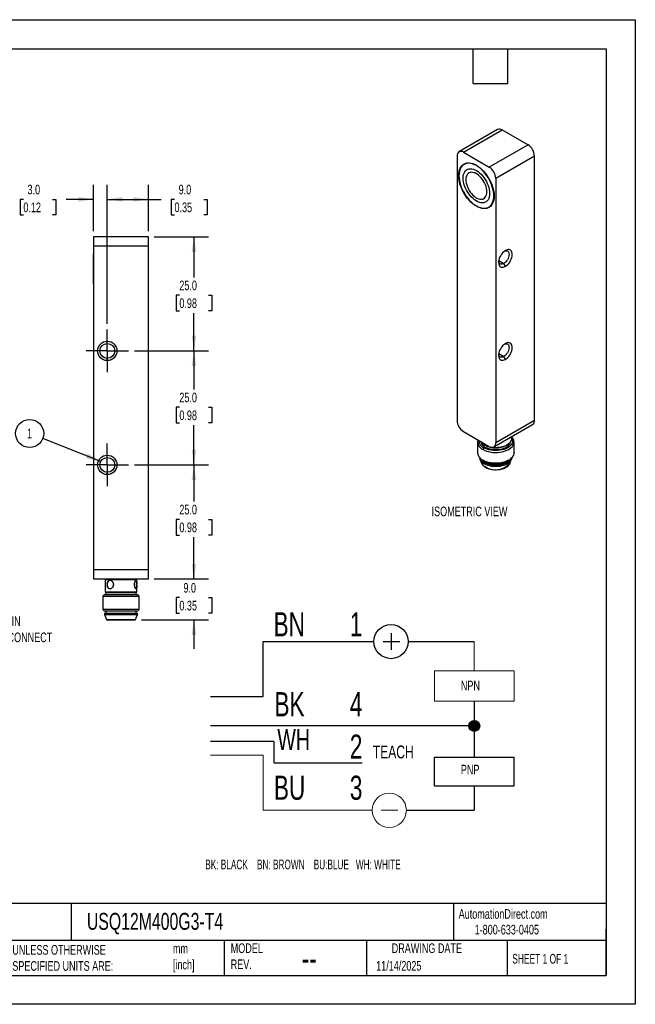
# Model space of a CAD drawing. Header units: millimetres. Extents: x 0 to 210, y 0 to 162.
# Tile 2 of 2: x 108 to 210, y 0 to 162. Entities that reach past the tile are written whole.
import ezdxf

# ---------------------------------------------------------------- set-up
doc = ezdxf.new("R2010")
doc.units = ezdxf.units.MM
doc.header["$LTSCALE"] = 0.75
doc.linetypes.add('CENTERX2', pattern=[20.32, 12.7, -2.54, 2.54, -2.54])
doc.layers.add('CENTER', color=40, linetype='CENTERX2')
doc.layers.add('DIMENSIONS', color=140, linetype='Continuous', lineweight=25)
doc.layers.add('TEXT', color=140, linetype='Continuous', lineweight=25)
doc.styles.add('SLDTEXTSTYLE0', font='TXT', dxfattribs={"width": 0.7})
doc.styles.add('SLDTEXTSTYLE1', font='TXT', dxfattribs={"width": 0.637778})
doc.styles.add('SLDTEXTSTYLE2', font='TXT', dxfattribs={"width": 0.65})
doc.dimstyles.new('SLDDIMSTYLE1', dxfattribs={"dimtxt": 1.618506, "dimasz": 2.4765, "dimexe": 0, "dimexo": 0.0625, "dimgap": 0.404626, "dimtad": 0, "dimtih": 1, "dimtoh": 1, "dimdec": 1, "dimlfac": 1.333333, "dimrnd": 1e-09, "dimzin": 4, "dimdsep": 46, "dimtxsty": 'SLDTEXTSTYLE0', "dimsah": 1, "dimcen": 0.09, "dimadec": 0, "dimazin": 1, "dimtfac": 1, "dimtdec": 1, "dimtmove": 0, "dimatfit": 0, "dimfxl": 0, "dimfrac": 2, "dimtolj": 1, "dimtzin": 12, "dimarcsym": 0})
doc.dimstyles.new('SLDDIMSTYLE2', dxfattribs={"dimtxt": 1.618506, "dimasz": 2.4765, "dimexe": 0, "dimexo": 0.0625, "dimgap": 0.404626, "dimtad": 0, "dimtih": 1, "dimtoh": 1, "dimdec": 1, "dimlfac": 1.333333, "dimrnd": 1e-09, "dimzin": 4, "dimdsep": 46, "dimtxsty": 'SLDTEXTSTYLE0', "dimsah": 1, "dimcen": 0.09, "dimadec": 0, "dimazin": 1, "dimtfac": 1, "dimtdec": 1, "dimtofl": 0, "dimtmove": 0, "dimatfit": 3, "dimfxl": 0, "dimfrac": 2, "dimtolj": 1, "dimtzin": 12, "dimarcsym": 0})
doc.dimstyles.new('SLDDIMSTYLE4', dxfattribs={"dimtxt": 0.18, "dimasz": 2.4765, "dimexe": 0, "dimexo": 0.0625, "dimgap": 0, "dimtad": 0, "dimtih": 1, "dimtoh": 1, "dimdec": 0, "dimrnd": 1e-09, "dimzin": 0, "dimdsep": 46, "dimtxsty": 'Standard', "dimsah": 1, "dimcen": 0.09, "dimadec": 0, "dimazin": 0, "dimtfac": 2.4765, "dimtdec": 0, "dimtofl": 0, "dimtmove": 0, "dimatfit": 3, "dimfxl": 0, "dimfrac": 2, "dimtolj": 1, "dimtzin": 0, "dimarcsym": 0})

# ---------------------------------------------------------------- blocks, each defined once
blk = doc.blocks.new('SW_NOTE_0')
at = {"color": 0, "linetype": 'Continuous', "lineweight": 18, "insert": (0, 2.05), "char_height": 1.587, "attachment_point": 1, "style": 'SLDTEXTSTYLE0'}
blk.add_mtext('TEACH', dxfattribs=at)
blk = doc.blocks.new('SW_NOTE_0_1')
at = {"color": 0, "linetype": 'Continuous', "lineweight": 18, "insert": (0, 3.33), "char_height": 2.58, "attachment_point": 1, "style": 'SLDTEXTSTYLE0'}
blk.add_mtext('WH', dxfattribs=at)
blk = doc.blocks.new('SW_NOTE_0_2')
at = {"color": 0, "linetype": 'Continuous', "lineweight": 18, "insert": (0, 1.53), "char_height": 1.191, "attachment_point": 1, "style": 'SLDTEXTSTYLE0'}
blk.add_mtext('NPN', dxfattribs=at)
blk = doc.blocks.new('SW_NOTE_0_3')
at = {"color": 0, "linetype": 'Continuous', "lineweight": 18, "insert": (0, 1.53), "char_height": 1.191, "attachment_point": 1, "style": 'SLDTEXTSTYLE0'}
blk.add_mtext('PNP', dxfattribs=at)
blk = doc.blocks.new('SW_NOTE_0_4')
at = {"color": 0, "linetype": 'Continuous', "lineweight": 18, "insert": (0, 3.84), "char_height": 2.977, "attachment_point": 1, "style": 'SLDTEXTSTYLE0'}
blk.add_mtext('BN', dxfattribs=at)
blk = doc.blocks.new('SW_NOTE_0_5')
at = {"color": 0, "linetype": 'Continuous', "lineweight": 18, "insert": (0, 3.84), "char_height": 2.977, "attachment_point": 1, "style": 'SLDTEXTSTYLE0'}
blk.add_mtext('BK', dxfattribs=at)
blk = doc.blocks.new('SW_NOTE_0_6')
at = {"color": 0, "linetype": 'Continuous', "lineweight": 18, "insert": (0, 3.84), "char_height": 2.977, "attachment_point": 1, "style": 'SLDTEXTSTYLE0'}
blk.add_mtext('BU', dxfattribs=at)
blk = doc.blocks.new('SW_NOTE_0_7')
at = {"color": 0, "linetype": 'Continuous', "lineweight": 18, "insert": (0, 3.84), "char_height": 2.98, "attachment_point": 1, "style": 'SLDTEXTSTYLE0'}
blk.add_mtext('1', dxfattribs=at)
blk = doc.blocks.new('SW_NOTE_0_8')
at = {"color": 0, "linetype": 'Continuous', "lineweight": 18, "insert": (0, 3.84), "char_height": 2.98, "attachment_point": 1, "style": 'SLDTEXTSTYLE0'}
blk.add_mtext('4', dxfattribs=at)
blk = doc.blocks.new('SW_NOTE_0_9')
at = {"color": 0, "linetype": 'Continuous', "lineweight": 18, "insert": (0, 3.84), "char_height": 2.98, "attachment_point": 1, "style": 'SLDTEXTSTYLE0'}
blk.add_mtext('3', dxfattribs=at)
blk = doc.blocks.new('SW_NOTE_0_10')
at = {"layer": 'DIMENSIONS', "color": 0, "insert": (0, 1.53), "char_height": 1.1906, "attachment_point": 1, "style": 'SLDTEXTSTYLE1'}
blk.add_mtext('BK: BLACK    BN: BROWN    BU:BLUE   WH: WHITE', dxfattribs=at)
blk = doc.blocks.new('SW_NOTE_0_11')
at = {"color": 0, "linetype": 'Continuous', "lineweight": 18, "insert": (0, 3.84), "char_height": 2.98, "attachment_point": 1, "style": 'SLDTEXTSTYLE0'}
blk.add_mtext('2', dxfattribs=at)
blk = doc.blocks.new('Block14')
h = blk.add_hatch(color=256)
edge = h.paths.add_edge_path(flags=0)
edge.add_arc((132.4, 40.27), 0.669, 0, 360)
for p, q in [((122.13, 51.71), (122.13, 49.65)), ((106.38, 43.89), (106.38, 50.68)), ((106.38, 50.68), (120.02, 50.68)), ((121.15, 50.68), (123.21, 50.68)), ((124.24, 50.68), (132.4, 50.68)), ((99.87, 43.89), (106.38, 43.89)), ((132.4, 43.31), (132.4, 36.42)), ((131.73, 40.27), (99.87, 40.27)), ((107.69, 38.36), (99.87, 38.36)), ((107.69, 38.36), (107.69, 35.73)), ((107.69, 35.73), (118.57, 35.73)), ((127.48, 32.9), (127.48, 36.42)), ((127.48, 36.42), (137.31, 36.42)), ((137.31, 32.9), (137.31, 36.42)), ((127.48, 32.9), (137.31, 32.9)), ((132.4, 32.9), (132.4, 29.87)), ((124.02, 29.87), (132.4, 29.87))]:
    blk.add_line(p, q)
at = {"color": 7, "linetype": 'Continuous', "lineweight": 18}
for p, q in [((132.4, 50.68), (132.4, 47.07)), ((127.48, 43.31), (127.48, 47.07)), ((127.48, 47.07), (137.31, 47.07)), ((137.31, 43.31), (137.31, 47.07)), ((127.48, 43.31), (137.31, 43.31)), ((99.87, 36.66), (106.38, 36.66)), ((106.38, 36.66), (106.38, 29.87)), ((106.38, 29.87), (119.8, 29.87)), ((120.92, 29.87), (122.99, 29.87))]:
    blk.add_line(p, q, dxfattribs=at)
for centre, radius in [((122.13, 50.68), 2.11), ((132.4, 40.27), 0.669)]:
    blk.add_circle(centre, radius)
blk.add_circle((121.91, 29.87), 2.11, dxfattribs=at)
for name, p in [('SW_NOTE_0_4', (107.65, 50.46)), ('SW_NOTE_0_7', (117.05, 50.46)), ('SW_NOTE_0_2', (130.74, 44.32)), ('SW_NOTE_0_5', (107.76, 40.6)), ('SW_NOTE_0_8', (117.05, 40.6)), ('SW_NOTE_0_1', (108.12, 36.55)), ('SW_NOTE_0_11', (117.05, 35.37)), ('SW_NOTE_0', (119.89, 35.81)), ('SW_NOTE_0_3', (130.74, 33.95)), ('SW_NOTE_0_6', (107.69, 30.3)), ('SW_NOTE_0_9', (117.05, 30.3))]:
    blk.add_blockref(name, p, dxfattribs=at)
at = {"layer": 'DIMENSIONS', "color": 140}
blk.add_blockref('SW_NOTE_0_10', (99.23, 22.25), dxfattribs=at)
blk = doc.blocks.new('_D_13')
at = {"layer": 'DIMENSIONS'}
for p, q in [((120.51, 127.17), (120.51, 134.77)), ((122.76, 111.91), (122.76, 134.77)), ((108.97, 132.38), (108.43, 132.38)), ((108.43, 132.38), (108.43, 129.81)), ((113.78, 132.38), (114.33, 132.38)), ((114.33, 132.38), (114.33, 129.81)), ((120.51, 132.38), (115.98, 132.38)), ((122.76, 132.38), (127.52, 132.38)), ((108.43, 129.81), (108.97, 129.81)), ((114.33, 129.81), (113.78, 129.81))]:
    blk.add_line(p, q, dxfattribs=at)
for points in [[(120.51, 132.38), (118.03, 132.77), (118.03, 132)], [(122.76, 132.38), (125.24, 132), (125.24, 132.77)]]:
    blk.add_solid(points, dxfattribs=at)
at = {"layer": 'DIMENSIONS', "char_height": 1.587, "attachment_point": 1, "style": 'SLDTEXTSTYLE0'}
for s, insert in [('3.0', (109.65, 134.79)), ('0.12', (108.97, 131.86))]:
    blk.add_mtext(s, dxfattribs=dict(at, insert=insert))
blk = doc.blocks.new('_D_14')
at = {"layer": 'DIMENSIONS'}
for p, q in [((122.76, 111.91), (122.76, 134.77)), ((129.51, 127.17), (129.51, 134.77)), ((122.76, 132.38), (129.51, 132.38)), ((129.51, 132.38), (131.62, 132.38)), ((133.81, 132.38), (133.27, 132.38)), ((133.27, 132.38), (133.27, 129.81)), ((138.62, 132.38), (139.17, 132.38)), ((139.17, 132.38), (139.17, 129.81)), ((133.27, 129.81), (133.81, 129.81)), ((139.17, 129.81), (138.62, 129.81))]:
    blk.add_line(p, q, dxfattribs=at)
for points in [[(122.76, 132.38), (125.24, 132), (125.24, 132.77)], [(129.51, 132.38), (127.03, 132.77), (127.03, 132)]]:
    blk.add_solid(points, dxfattribs=at)
at = {"layer": 'DIMENSIONS', "char_height": 1.587, "attachment_point": 1, "style": 'SLDTEXTSTYLE0'}
for s, insert in [('9.0', (134.49, 134.79)), ('0.35', (133.81, 131.86))]:
    blk.add_mtext(s, dxfattribs=dict(at, insert=insert))
blk = doc.blocks.new('_D_15')
at = {"layer": 'DIMENSIONS'}
for p, q in [((137.01, 69.96), (137.01, 74.73)), ((130.46, 69.96), (139.39, 69.96)), ((134.61, 66.88), (134.06, 66.88)), ((134.06, 66.88), (134.06, 64.31)), ((139.42, 66.88), (139.96, 66.88)), ((139.96, 66.88), (139.96, 64.31)), ((128.36, 63.21), (139.39, 63.21)), ((134.06, 64.31), (134.61, 64.31)), ((137.01, 63.21), (137.01, 58.45)), ((139.96, 64.31), (139.42, 64.31))]:
    blk.add_line(p, q, dxfattribs=at)
for points in [[(137.01, 69.96), (137.39, 72.44), (136.63, 72.44)], [(137.01, 63.21), (136.63, 60.74), (137.39, 60.74)]]:
    blk.add_solid(points, dxfattribs=at)
at = {"layer": 'DIMENSIONS', "char_height": 1.587, "attachment_point": 1, "style": 'SLDTEXTSTYLE0'}
for s, insert in [('9.0', (135.28, 69.29)), ('0.35', (134.61, 66.36))]:
    blk.add_mtext(s, dxfattribs=dict(at, insert=insert))
blk = doc.blocks.new('_D_16')
at = {"layer": 'DIMENSIONS'}
for p, q in [((127.21, 88.71), (139.39, 88.71)), ((137.01, 88.71), (137.01, 82.69)), ((134.61, 79.75), (134.06, 79.75)), ((134.06, 79.75), (134.06, 77.18)), ((139.42, 79.75), (139.96, 79.75)), ((139.96, 79.75), (139.96, 77.18)), ((134.06, 77.18), (134.61, 77.18)), ((137.01, 69.96), (137.01, 76.82)), ((139.96, 77.18), (139.42, 77.18)), ((130.46, 69.96), (139.39, 69.96))]:
    blk.add_line(p, q, dxfattribs=at)
for points in [[(137.01, 88.71), (136.63, 86.24), (137.39, 86.24)], [(137.01, 69.96), (137.39, 72.44), (136.63, 72.44)]]:
    blk.add_solid(points, dxfattribs=at)
at = {"layer": 'DIMENSIONS', "char_height": 1.587, "attachment_point": 1, "style": 'SLDTEXTSTYLE0'}
for s, insert in [('25.0', (134.61, 82.16)), ('0.98', (134.61, 79.23))]:
    blk.add_mtext(s, dxfattribs=dict(at, insert=insert))
blk = doc.blocks.new('_D_17')
at = {"layer": 'DIMENSIONS'}
for p, q in [((127.21, 107.46), (139.39, 107.46)), ((137.01, 107.46), (137.01, 101.12)), ((134.61, 98.18), (134.06, 98.18)), ((134.06, 98.18), (134.06, 95.61)), ((139.42, 98.18), (139.96, 98.18)), ((139.96, 98.18), (139.96, 95.61)), ((134.06, 95.61), (134.61, 95.61)), ((139.96, 95.61), (139.42, 95.61)), ((137.01, 88.71), (137.01, 95.25)), ((127.21, 88.71), (139.39, 88.71))]:
    blk.add_line(p, q, dxfattribs=at)
for points in [[(137.01, 107.46), (136.63, 104.99), (137.39, 104.99)], [(137.01, 88.71), (137.39, 91.19), (136.63, 91.19)]]:
    blk.add_solid(points, dxfattribs=at)
at = {"layer": 'DIMENSIONS', "char_height": 1.587, "attachment_point": 1, "style": 'SLDTEXTSTYLE0'}
for s, insert in [('25.0', (134.61, 100.59)), ('0.98', (134.61, 97.66))]:
    blk.add_mtext(s, dxfattribs=dict(at, insert=insert))
blk = doc.blocks.new('_D_18')
at = {"layer": 'DIMENSIONS'}
for p, q in [((130.46, 126.21), (139.39, 126.21)), ((137.01, 126.21), (137.01, 119.55)), ((134.61, 116.61), (134.06, 116.61)), ((134.06, 116.61), (134.06, 114.04)), ((139.42, 116.61), (139.96, 116.61)), ((139.96, 116.61), (139.96, 114.04)), ((134.06, 114.04), (134.61, 114.04)), ((137.01, 107.46), (137.01, 113.68)), ((139.96, 114.04), (139.42, 114.04)), ((127.21, 107.46), (139.39, 107.46))]:
    blk.add_line(p, q, dxfattribs=at)
for points in [[(137.01, 126.21), (136.63, 123.74), (137.39, 123.74)], [(137.01, 107.46), (137.39, 109.94), (136.63, 109.94)]]:
    blk.add_solid(points, dxfattribs=at)
at = {"layer": 'DIMENSIONS', "char_height": 1.587, "attachment_point": 1, "style": 'SLDTEXTSTYLE0'}
for s, insert in [('25.0', (134.61, 119.02)), ('0.98', (134.61, 116.09))]:
    blk.add_mtext(s, dxfattribs=dict(at, insert=insert))
blk = doc.blocks.new('SW_NOTE_0_14')
at = {"layer": 'DIMENSIONS', "color": 0}
blk.add_circle((-2.15, 0.84), 2.31, dxfattribs=at)
at = {"layer": 'DIMENSIONS', "color": 0, "insert": (-2.17, 1.64), "char_height": 1.59, "attachment_point": 2, "style": 'SLDTEXTSTYLE0'}
blk.add_mtext('1', dxfattribs=at)
blk = doc.blocks.new('SW_CENTERMARKSYMBOL_2')
at = {"layer": 'CENTER', "color": 0}
for p, q in [((0, 1.905), (0, 3.49575)), ((0, 0), (0, 1.905)), ((-1.905, 0), (-3.49575, 0)), ((0, 0), (-1.905, 0)), ((0, 0), (0, -1.905)), ((0, 0), (1.905, 0)), ((1.905, 0), (3.49575, 0)), ((0, -1.905), (0, -3.49575))]:
    blk.add_line(p, q, dxfattribs=at)
blk = doc.blocks.new('SW_CENTERMARKSYMBOL_3')
at = {"layer": 'CENTER', "color": 0}
for p, q in [((0, 1.905), (0, 3.49575)), ((0, 0), (0, 1.905)), ((-1.905, 0), (-3.49575, 0)), ((0, 0), (-1.905, 0)), ((0, 0), (0, -1.905)), ((0, 0), (1.905, 0)), ((1.905, 0), (3.49575, 0)), ((0, -1.905), (0, -3.49575))]:
    blk.add_line(p, q, dxfattribs=at)

msp = doc.modelspace()

# ---------------------------------------------------------------- linework, layer by layer
at = {"color": 7, "linetype": 'Continuous'}
for p, q in [((0.002, 161.927), (209.552, 161.927)), ((209.552, 161.927), (209.552, 0.002)), ((209.552, 0.002), (0.002, 0.002))]:
    msp.add_line(p, q, dxfattribs=at)
for p, q in [((186.926, 143.875), (180.562, 140.201)), ((181.312, 140.126), (187.676, 143.8)), ((187.676, 143.8), (191.919, 141.351)), ((191.919, 141.351), (185.555, 137.677)), ((180.252, 139.514), (180.252, 96.033)), ((181.312, 140.126), (185.555, 137.677)), ((186.616, 135.84), (192.98, 139.514)), ((192.98, 96.033), (192.98, 139.514)), ((181.674, 138.276), (181.409, 138.122)), ((183.434, 137.922), (183.486, 137.952)), ((182.215, 136.726), (182.21, 136.723)), ((182.649, 136.837), (182.654, 136.84)), ((186.616, 135.84), (186.616, 92.359)), ((184.647, 132.501), (184.652, 132.504)), ((185.458, 131.107), (185.724, 131.261)), ((129.511, 126.215), (120.511, 126.215)), ((120.511, 126.215), (120.511, 124.715)), ((120.511, 124.715), (120.511, 71.465)), ((120.511, 124.715), (129.511, 124.715)), ((129.511, 124.715), (129.511, 126.215)), ((129.511, 71.465), (129.511, 124.715)), ((120.511, 123.402), (120.504, 123.402)), ((120.504, 118.527), (120.504, 123.402)), ((187.107, 122.315), (187.941, 121.834)), ((188.207, 121.374), (187.941, 121.834)), ((120.504, 118.527), (120.511, 118.527)), ((187.107, 107.005), (187.941, 106.523)), ((122.761, 105.874), (122.761, 106.249)), ((188.207, 106.064), (187.941, 106.523)), ((192.98, 96.033), (186.616, 92.359)), ((181.312, 94.196), (185.555, 91.747)), ((186.305, 91.673), (192.669, 95.346)), ((183.616, 92.481), (183.616, 90.705)), ((189.203, 93.032), (189.203, 93.346)), ((189.616, 90.705), (189.616, 92.481)), ((184.665, 91.526), (184.506, 91.25)), ((184.786, 91.976), (184.839, 91.946)), ((184.796, 91.97), (184.849, 91.94)), ((188.392, 91.946), (188.446, 91.976)), ((184.006, 89.631), (184.296, 89.002)), ((184.494, 89.481), (184.653, 89.389)), ((184.506, 89.474), (184.665, 89.382)), ((188.578, 89.389), (188.737, 89.481)), ((188.935, 89.002), (189.225, 89.631)), ((122.761, 87.124), (122.761, 87.499)), ((120.511, 71.465), (120.511, 69.965)), ((129.511, 71.465), (120.511, 71.465)), ((129.511, 69.965), (129.511, 71.465)), ((120.511, 69.965), (129.511, 69.965)), ((122.499, 69.965), (122.424, 69.89)), ((122.499, 69.965), (122.424, 69.89)), ((122.424, 69.89), (122.424, 67.79)), ((122.424, 69.89), (127.599, 69.89)), ((127.599, 69.89), (127.524, 69.965)), ((127.599, 69.296), (127.599, 69.89)), ((127.599, 67.79), (127.599, 68.759)), ((122.236, 67.34), (122.011, 67.115)), ((122.236, 67.34), (122.011, 67.115)), ((122.011, 67.115), (122.011, 64.94)), ((122.011, 67.115), (128.011, 67.115)), ((127.786, 67.34), (122.236, 67.34)), ((122.424, 67.79), (122.499, 67.715)), ((122.424, 67.79), (122.499, 67.715)), ((127.599, 67.79), (122.424, 67.79)), ((122.499, 67.715), (127.524, 67.715)), ((122.536, 67.715), (122.536, 67.34)), ((127.486, 67.34), (127.486, 67.715)), ((127.524, 67.715), (127.599, 67.79)), ((128.011, 67.115), (127.786, 67.34)), ((128.011, 64.94), (128.011, 67.115)), ((122.011, 64.94), (122.236, 64.715)), ((128.011, 64.94), (122.011, 64.94)), ((122.011, 64.94), (122.236, 64.715)), ((127.786, 64.715), (128.011, 64.94)), ((122.236, 64.715), (127.786, 64.715)), ((122.311, 64.34), (122.311, 64.115)), ((122.311, 64.34), (127.711, 64.34)), ((122.311, 64.115), (122.611, 63.29)), ((122.311, 64.115), (127.711, 64.115)), ((122.536, 64.715), (122.536, 64.34)), ((122.611, 63.29), (122.611, 63.215)), ((122.611, 63.29), (127.411, 63.29)), ((122.611, 63.215), (127.411, 63.215)), ((127.411, 63.29), (127.711, 64.115)), ((127.411, 63.215), (127.411, 63.29)), ((127.486, 64.34), (127.486, 64.715)), ((127.711, 64.115), (127.711, 64.34))]:
    msp.add_line(p, q)
at = {"flags": 128}
for points in [[(183.434, 137.983), (183.738, 137.789), (184.04, 137.56), (184.335, 137.298), (184.62, 137.007), (184.892, 136.69), (185.148, 136.35), (185.385, 135.991), (185.601, 135.617), (185.793, 135.233), (185.96, 134.841), (186.098, 134.447), (186.208, 134.054), (186.287, 133.668), (186.334, 133.292), (186.35, 132.931), (186.334, 132.588), (186.287, 132.268), (186.208, 131.973), (186.098, 131.707), (185.96, 131.473), (185.793, 131.273), (185.601, 131.11), (185.385, 130.985), (185.148, 130.9), (184.892, 130.856), (184.62, 130.853), (184.335, 130.891), (184.04, 130.97), (183.738, 131.089), (183.434, 131.247), (183.129, 131.441), (182.827, 131.67), (182.532, 131.932), (182.247, 132.223), (181.975, 132.54), (181.719, 132.88), (181.482, 133.239), (181.266, 133.613), (181.074, 133.997), (180.908, 134.389), (180.769, 134.783), (180.66, 135.176), (180.581, 135.562), (180.533, 135.938), (180.517, 136.299), (180.533, 136.642), (180.581, 136.962), (180.66, 137.257), (180.769, 137.523), (180.908, 137.757), (181.074, 137.957), (181.266, 138.12), (181.482, 138.245), (181.719, 138.33), (181.975, 138.374), (182.247, 138.377), (182.532, 138.339), (182.827, 138.26), (183.129, 138.141), (183.434, 137.983)], [(183.434, 137.922), (183.134, 138.077), (182.838, 138.193), (182.549, 138.271), (182.269, 138.308), (182.002, 138.306), (181.75, 138.262), (181.517, 138.179), (181.305, 138.056), (181.117, 137.896), (180.953, 137.7), (180.817, 137.47), (180.71, 137.209), (180.632, 136.92), (180.585, 136.605), (180.57, 136.268), (180.585, 135.913), (180.632, 135.545), (180.71, 135.165), (180.817, 134.78), (180.953, 134.393), (181.117, 134.009), (181.305, 133.631), (181.517, 133.264), (181.75, 132.911), (182.002, 132.578), (182.269, 132.266), (182.549, 131.981), (182.838, 131.724), (183.134, 131.499), (183.434, 131.308), (183.733, 131.153), (184.029, 131.037), (184.319, 130.959), (184.598, 130.921), (184.865, 130.924), (185.117, 130.968), (185.35, 131.051), (185.562, 131.174), (185.75, 131.334), (185.914, 131.53), (186.05, 131.76), (186.157, 132.021), (186.235, 132.31), (186.282, 132.625), (186.297, 132.962), (186.282, 133.316), (186.235, 133.685), (186.157, 134.065), (186.05, 134.45), (185.914, 134.837), (185.75, 135.221), (185.562, 135.599), (185.35, 135.966), (185.117, 136.319), (184.865, 136.652), (184.598, 136.964), (184.319, 137.249), (184.029, 137.506), (183.733, 137.731), (183.434, 137.922)], [(181.329, 138.072), (181.392, 138.141), (181.537, 138.269)], [(181.836, 138.355), (181.783, 138.332), (181.674, 138.276)], [(184.417, 131.808), (184.177, 131.826), (183.926, 131.885), (183.668, 131.983), (183.407, 132.12), (183.146, 132.292), (182.89, 132.498), (182.641, 132.735), (182.403, 132.999), (182.181, 133.286), (181.977, 133.592), (181.793, 133.914), (181.634, 134.245), (181.5, 134.582), (181.395, 134.919), (181.319, 135.252), (181.273, 135.576), (181.259, 135.885), (181.277, 136.177), (181.325, 136.446), (181.404, 136.688), (181.513, 136.9), (181.649, 137.079), (181.811, 137.223), (181.996, 137.329), (182.203, 137.395), (182.427, 137.422), (182.665, 137.407), (182.915, 137.353), (183.173, 137.258), (183.434, 137.126)], [(182.649, 136.837), (182.447, 136.815), (182.263, 136.751), (182.101, 136.648), (181.964, 136.507), (181.854, 136.33), (181.773, 136.121), (181.723, 135.885), (181.705, 135.624), (181.719, 135.345), (181.765, 135.052), (181.841, 134.751), (181.948, 134.447), (182.082, 134.147), (182.241, 133.855), (182.422, 133.577), (182.622, 133.318), (182.837, 133.084), (183.063, 132.878), (183.296, 132.704), (183.531, 132.566), (183.764, 132.466), (183.991, 132.406), (184.208, 132.387), (184.41, 132.409), (184.594, 132.473), (184.756, 132.576), (184.893, 132.717), (185.003, 132.894), (185.084, 133.102), (185.134, 133.339), (185.152, 133.599), (185.138, 133.879), (185.092, 134.172), (185.015, 134.473), (184.909, 134.776), (184.775, 135.077), (184.616, 135.369), (184.435, 135.647), (184.235, 135.905), (184.02, 136.14), (183.794, 136.346), (183.561, 136.52), (183.326, 136.658), (183.092, 136.758), (182.865, 136.818), (182.649, 136.837)], [(184.652, 132.504), (184.761, 132.579), (184.898, 132.72), (185.008, 132.897), (185.089, 133.105), (185.139, 133.342), (185.157, 133.602), (185.143, 133.882), (185.097, 134.175), (185.02, 134.476), (184.914, 134.779), (184.78, 135.08), (184.621, 135.372), (184.44, 135.65), (184.24, 135.908), (184.025, 136.143), (183.799, 136.349), (183.566, 136.523), (183.331, 136.661), (183.098, 136.761), (182.871, 136.821), (182.654, 136.84)], [(183.434, 137.126), (183.697, 136.955), (183.957, 136.75), (184.209, 136.514), (184.449, 136.249), (184.674, 135.96), (184.882, 135.652), (185.068, 135.328), (185.229, 134.994), (185.365, 134.654), (185.472, 134.314), (185.548, 133.978), (185.594, 133.651), (185.608, 133.339), (185.59, 133.045), (185.54, 132.775), (185.459, 132.532), (185.348, 132.319), (185.209, 132.14), (185.043, 131.998), (184.855, 131.894), (184.645, 131.83), (184.417, 131.808)], [(185.724, 131.261), (185.827, 131.327), (185.874, 131.361)], [(185.649, 131.145), (185.466, 131.084), (185.375, 131.063)], [(188.207, 121.374), (188.397, 121.503), (188.581, 121.665), (188.755, 121.856), (188.913, 122.071), (189.051, 122.303), (189.164, 122.545), (189.25, 122.791), (189.306, 123.034), (189.33, 123.267), (189.322, 123.482), (189.282, 123.674), (189.211, 123.838), (189.111, 123.968), (188.985, 124.06), (188.836, 124.113), (188.67, 124.124), (188.49, 124.094), (188.302, 124.023), (188.111, 123.912), (187.923, 123.767), (187.743, 123.589), (187.577, 123.386), (187.428, 123.162), (187.302, 122.924), (187.202, 122.678), (187.131, 122.433), (187.091, 122.194), (187.083, 121.969), (187.107, 121.765), (187.163, 121.586), (187.249, 121.439), (187.362, 121.328), (187.5, 121.255), (187.658, 121.223), (187.832, 121.232), (188.016, 121.283), (188.207, 121.374)], [(188.065, 123.88), (188.184, 123.919), (188.335, 123.936), (188.473, 123.913), (188.591, 123.851), (188.686, 123.752), (188.754, 123.62), (188.792, 123.459), (188.8, 123.275), (188.777, 123.075), (188.723, 122.865), (188.642, 122.655), (188.535, 122.45), (188.406, 122.259), (188.261, 122.089), (188.104, 121.945), (187.941, 121.834)], [(187.941, 121.834), (187.779, 121.758), (187.622, 121.72), (187.477, 121.723), (187.348, 121.765), (187.241, 121.846), (187.159, 121.962), (187.106, 122.11), (187.091, 122.192)], [(188.207, 106.064), (188.397, 106.193), (188.581, 106.355), (188.755, 106.546), (188.913, 106.76), (189.051, 106.992), (189.164, 107.235), (189.25, 107.481), (189.306, 107.724), (189.33, 107.957), (189.322, 108.172), (189.282, 108.364), (189.211, 108.528), (189.111, 108.658), (188.985, 108.75), (188.836, 108.803), (188.67, 108.814), (188.49, 108.784), (188.302, 108.712), (188.111, 108.602), (187.923, 108.456), (187.743, 108.279), (187.577, 108.076), (187.428, 107.852), (187.302, 107.613), (187.202, 107.368), (187.131, 107.123), (187.091, 106.884), (187.083, 106.659), (187.107, 106.455), (187.163, 106.276), (187.249, 106.129), (187.362, 106.017), (187.5, 105.945), (187.658, 105.912), (187.832, 105.922), (188.016, 105.973), (188.207, 106.064)], [(188.065, 108.57), (188.184, 108.608), (188.335, 108.626), (188.473, 108.603), (188.591, 108.541), (188.686, 108.442), (188.754, 108.31), (188.792, 108.149), (188.8, 107.965), (188.777, 107.764), (188.723, 107.555), (188.642, 107.345), (188.535, 107.14), (188.406, 106.949), (188.261, 106.779), (188.104, 106.635), (187.941, 106.523)], [(187.941, 106.523), (187.779, 106.447), (187.622, 106.41), (187.477, 106.413), (187.348, 106.455), (187.241, 106.536), (187.159, 106.652), (187.106, 106.8), (187.091, 106.882)], [(184.506, 91.25), (184.79, 91.107), (185.103, 90.985), (185.44, 90.888), (185.795, 90.815), (186.163, 90.769), (186.538, 90.75), (186.915, 90.758), (187.287, 90.793), (187.648, 90.855), (187.993, 90.943), (188.316, 91.054), (188.612, 91.189), (188.877, 91.343), (189.106, 91.516), (189.296, 91.704), (189.444, 91.904), (189.547, 92.113), (189.604, 92.328), (189.614, 92.545), (189.576, 92.762), (189.492, 92.974), (189.362, 93.178), (189.203, 93.358)], [(189.203, 93.244), (189.23, 93.203), (189.327, 93.005), (189.38, 92.802), (189.388, 92.597), (189.35, 92.393), (189.268, 92.193), (189.141, 92.001), (188.974, 91.82), (188.767, 91.653), (188.525, 91.503), (188.252, 91.371), (187.952, 91.261), (187.63, 91.174), (187.292, 91.111), (186.942, 91.074), (186.587, 91.063), (186.232, 91.078), (185.884, 91.12), (185.548, 91.186), (185.229, 91.277), (184.933, 91.391), (184.665, 91.526)], [(189.203, 93.032), (189.183, 92.846), (189.119, 92.654), (189.012, 92.469), (188.864, 92.293), (188.677, 92.13), (188.456, 91.982), (188.202, 91.852), (187.922, 91.743), (187.619, 91.656), (187.299, 91.592), (186.968, 91.553), (186.63, 91.539), (186.292, 91.55), (185.96, 91.587), (185.639, 91.649), (185.335, 91.734), (185.052, 91.842), (184.796, 91.97)], [(184.875, 91.649), (185.131, 91.522), (185.415, 91.416), (185.721, 91.333), (186.043, 91.275), (186.376, 91.243), (186.714, 91.237), (187.05, 91.258), (187.378, 91.306), (187.691, 91.378), (187.985, 91.475), (188.253, 91.593), (188.49, 91.732), (188.693, 91.888), (188.857, 92.059), (188.979, 92.24), (189.057, 92.43), (189.087, 92.59)], [(189.616, 90.705), (189.604, 90.552), (189.547, 90.337), (189.444, 90.128), (189.296, 89.928), (189.106, 89.74), (188.877, 89.567), (188.612, 89.413), (188.316, 89.278), (187.993, 89.167), (187.648, 89.079), (187.287, 89.017), (186.915, 88.982), (186.538, 88.974), (186.163, 88.993), (185.795, 89.039), (185.44, 89.112), (185.103, 89.21), (184.79, 89.331), (184.506, 89.474)], [(184.491, 89.483), (184.652, 89.345), (184.875, 89.199)], [(184.717, 88.923), (184.984, 88.79), (185.279, 88.677), (185.597, 88.588), (185.932, 88.524), (186.278, 88.485), (186.631, 88.473), (186.983, 88.487), (187.329, 88.528), (187.663, 88.595), (187.979, 88.686), (188.271, 88.8), (188.536, 88.936), (188.767, 89.09), (188.961, 89.26), (189.116, 89.443), (189.228, 89.637), (189.294, 89.837), (189.311, 89.945)], [(184.717, 89.107), (184.984, 88.973), (185.279, 88.861), (185.597, 88.772), (185.932, 88.707), (186.278, 88.669), (186.631, 88.657), (186.983, 88.671), (187.329, 88.712), (187.663, 88.779), (187.979, 88.87), (188.271, 88.984), (188.536, 89.119), (188.767, 89.273), (188.961, 89.444), (189.116, 89.627), (189.228, 89.82), (189.252, 89.879)], [(184.928, 88.311), (185.176, 88.188), (185.451, 88.085), (185.748, 88.005), (186.061, 87.949), (186.384, 87.918), (186.711, 87.912), (187.037, 87.933), (187.355, 87.978), (187.659, 88.049), (187.943, 88.142), (188.203, 88.258), (188.433, 88.392), (188.63, 88.543), (188.789, 88.709), (188.907, 88.885), (188.983, 89.069), (189.001, 89.146)]]:
    msp.add_lwpolyline(points, dxfattribs=at)
for centre, radius in [((122.761, 107.465), 1.591), ((122.761, 107.465), 1.216), ((122.761, 88.715), 1.591), ((122.761, 88.715), 1.216)]:
    msp.add_circle(centre, radius)
for centre, radius, start, end in [((187.239, 143.21), 0.734, 53.47043, 115.21911), ((190.686, 139.415), 2.295, 2.4763, 57.5237), ((180.901, 139.613), 0.657, 51.32543, 188.68532), ((184.322, 135.741), 2.295, 2.4764, 57.5236), ((182.647, 135.967), 0.874, 89.51366, 119.62258), ((182.545, 96.132), 2.295, 182.4764, 237.5236), ((192.23, 95.959), 0.754, 305.64976, 5.66242), ((184.992, 92.512), 1.352, 166.36578, 248.97456), ((185.159, 92.745), 1.315, 180.42827, 247.94135), ((185.412, 92.825), 1.293, 191.84284, 245.45582), ((185.569, 93.441), 1.661, 212.5434, 242.29554), ((185.966, 92.26), 0.657, 231.32543, 8.68532), ((185.064, 90.815), 1.452, 184.32205, 247.43371), ((186.615, 95.374), 3.861, 242.78535, 297.40803), ((185.304, 90.203), 1.408, 190.53822, 245.38542), ((185.433, 90.53), 1.593, 204.14012, 243.29543), ((185.508, 89.506), 1.328, 195.74674, 244.10993), ((186.615, 93.149), 4.242, 242.62434, 297.56904), ((186.59, 92.312), 3.554, 241.15154, 307.23524), ((185.602, 89.681), 1.472, 207.49583, 242.7676), ((186.562, 91.04), 3.128, 238.50765, 319.33742), ((123.35, 69.156), 0.59, 98.75491, 181.61894), ((126.534, 69.198), 1.066, 356.83171, 29.11495), ((123.752, 69.027), 0.998, 173.54424, 186.45576), ((123.35, 68.898), 0.59, 178.38106, 261.24509), ((122.769, 69.027), 0.998, 353.54424, 6.45576), ((130.033, 69.027), 2.793, 177.69703, 182.30297), ((126.612, 68.838), 0.989, 329.68274, 4.48556), ((124.807, 69.027), 2.793, 357.69703, 2.30297)]:
    msp.add_arc(centre, radius, start, end)
for points, knots in [([(122.76, 69.14), (122.762, 69.161), (122.766, 69.202), (122.776, 69.263), (122.788, 69.322), (122.809, 69.397), (122.841, 69.483), (122.907, 69.602), (123.018, 69.71), (123.189, 69.755), (123.378, 69.71), (123.527, 69.602), (123.627, 69.483), (123.688, 69.38), (123.737, 69.265), (123.753, 69.181), (123.761, 69.14)], [0, 0, 0, 0, 0.03171232, 0.06323973, 0.09485201, 0.12681678, 0.18883339, 0.25035208, 0.37595121, 0.50006659, 0.62418197, 0.7497811, 0.81128185, 0.87331638, 0.93681847, 1, 1, 1, 1]), ([(127.242, 69.14), (127.244, 69.159), (127.247, 69.198), (127.256, 69.255), (127.267, 69.311), (127.284, 69.381), (127.31, 69.463), (127.358, 69.578), (127.425, 69.689), (127.5, 69.749), (127.556, 69.732), (127.582, 69.655), (127.593, 69.561), (127.597, 69.476), (127.599, 69.38), (127.599, 69.307), (127.599, 69.271)], [0, 0, 0, 0, 0.03174598, 0.06331078, 0.0949299, 0.12683767, 0.18910003, 0.25086644, 0.37579049, 0.5014188, 0.62402132, 0.75050807, 0.81237232, 0.87360324, 0.93728489, 1, 1, 1, 1]), ([(123.761, 68.915), (123.757, 68.894), (123.75, 68.852), (123.734, 68.791), (123.712, 68.732), (123.678, 68.658), (123.627, 68.572), (123.527, 68.453), (123.378, 68.345), (123.189, 68.3), (123.018, 68.345), (122.907, 68.453), (122.841, 68.572), (122.802, 68.675), (122.774, 68.79), (122.765, 68.873), (122.76, 68.915)], [0, 0, 0, 0, 0.0317123, 0.0632397, 0.094852, 0.1268168, 0.1888334, 0.2503521, 0.3759512, 0.5000666, 0.624182, 0.7497811, 0.8112818, 0.8733164, 0.9368185, 1, 1, 1, 1]), ([(127.599, 68.784), (127.599, 68.766), (127.599, 68.729), (127.599, 68.677), (127.598, 68.627), (127.596, 68.564), (127.593, 68.494), (127.582, 68.4), (127.556, 68.322), (127.5, 68.305), (127.425, 68.366), (127.358, 68.476), (127.31, 68.591), (127.279, 68.69), (127.255, 68.798), (127.246, 68.876), (127.242, 68.915)], [0, 0, 0, 0, 0.0313673, 0.0627615, 0.0944028, 0.1265062, 0.1877187, 0.2496024, 0.3760901, 0.4986937, 0.624323, 0.749248, 0.8109954, 0.8732778, 0.9367377, 1, 1, 1, 1]), ([(127.599, 69.271), (127.599, 69.249), (127.599, 69.206), (127.598, 69.162), (127.598, 69.14)], [0, 0, 0, 0, 0.5008313, 1, 1, 1, 1]), ([(127.598, 68.915), (127.598, 68.893), (127.599, 68.848), (127.599, 68.806), (127.599, 68.784)], [0, 0, 0, 0, 0.49916875, 1, 1, 1, 1])]:
    msp.add_open_spline(points, degree=3, knots=knots)
for points in [[(123.761, 69.14), (123.772, 69.064), (123.772, 68.991), (123.761, 68.915)], [(127.237, 69.027), (127.237, 69.064), (127.239, 69.102), (127.242, 69.14)], [(127.242, 68.915), (127.239, 68.953), (127.237, 68.991), (127.237, 69.027)]]:
    msp.add_open_spline(points, degree=3)
at = {"layer": 'TEXT'}
for p, q in [((4.762, 157.162), (204.787, 157.162)), ((182.88, 151.447), (182.88, 157.162)), ((188.595, 151.447), (188.595, 157.162)), ((204.787, 157.162), (204.787, 4.762)), ((182.88, 151.447), (188.595, 151.447)), ((204.787, 16.595), (4.762, 16.595)), ((116.819, 16.595), (116.819, 10.477)), ((179.682, 16.595), (179.682, 10.477)), ((204.787, 4.762), (204.787, 12.383)), ((204.787, 10.477), (4.762, 10.477)), ((141.976, 10.477), (141.976, 4.762)), ((165.349, 10.477), (165.349, 4.762)), ((188.512, 10.477), (188.512, 4.762)), ((4.762, 4.762), (204.787, 4.762))]:
    msp.add_line(p, q, dxfattribs=at)

# ---------------------------------------------------------------- block references
at = {"xscale": 1.333333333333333, "yscale": 1.333333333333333, "zscale": 1.333333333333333}
msp.add_blockref('Block14', (6.559, -7.916), dxfattribs=at)
at = {"layer": 'CENTER'}
for name, p in [('SW_CENTERMARKSYMBOL_2', (122.761, 107.465)), ('SW_CENTERMARKSYMBOL_3', (122.761, 88.715))]:
    msp.add_blockref(name, p, dxfattribs=at)
at = {"layer": 'DIMENSIONS'}
msp.add_blockref('SW_NOTE_0_14', (112.146, 93.035), dxfattribs=at)

# ---------------------------------------------------------------- texts
at = {"color": 179, "linetype": 'Continuous', "lineweight": 18, "char_height": 1.5875, "attachment_point": 1, "style": 'SLDTEXTSTYLE0'}
for s, insert in [('AutomationDirect.com', (180.521, 15.657)), ('1-800-633-0405', (183.144, 13.078))]:
    msp.add_mtext(s, dxfattribs=dict(at, insert=insert))
at = {"layer": 'DIMENSIONS', "char_height": 1.5875, "attachment_point": 1, "style": 'SLDTEXTSTYLE0'}
for s, insert in [('ISOMETRIC VIEW', (176.071, 81.856)), ('M8X1.0, 4-PIN^JQUICK DISCONNECT', (98.777, 63.792))]:
    msp.add_mtext(s, dxfattribs=dict(at, insert=insert))
at = {"layer": 'TEXT'}
for s, insert, char_height, attachment_point, style in [('USQ12M400G3-T4', (119.406, 15.034), 2.77813, 1, 'SLDTEXTSTYLE0'), ('UNLESS OTHERWISE ^JSPECIFIED UNITS ARE:', (107.152, 9.747), 1.5875, 1, 'SLDTEXTSTYLE0'), ('MODEL ^JREV.', (143.05, 10.023), 1.5875, 1, 'SLDTEXTSTYLE0'), ('DRAWING DATE', (175.294, 10.023), 1.5875, 2, 'SLDTEXTSTYLE0'), ('mm^J[inch]', (133.548, 9.977), 1.5875, 1, 'SLDTEXTSTYLE0'), ('SHEET 1 OF 1', (189.331, 8.289), 1.5875, 1, 'SLDTEXTSTYLE2'), ('--', (154.723, 9.539), 3.9688, 1, 'SLDTEXTSTYLE0'), ('11/14/2025', (166.96, 7.129), 1.5875, 1, 'SLDTEXTSTYLE0')]:
    msp.add_mtext(s, dxfattribs=dict(at, insert=insert, char_height=char_height, attachment_point=attachment_point, style=style))

# ---------------------------------------------------------------- dimensions: what is measured, and where the dimension line sits
at = {"layer": 'DIMENSIONS'}
for base, p2, dimstyle, picture, middle in [((120.511, 132.385), (120.511, 126.215), 'SLDDIMSTYLE1', '_D_13', (111.38, 132.385)), ((129.511, 132.385), (129.511, 126.215), 'SLDDIMSTYLE2', '_D_14', (136.219, 132.385))]:
    dim = msp.add_linear_dim(base=base, p1=(122.761, 110.961), p2=p2, dimstyle=dimstyle, dxfattribs=at)
    dim.commit()
    dim.dimension.update_dxf_attribs({"geometry": picture, "text_midpoint": middle, "dimtype": 160})
for base, p1, p2, dimstyle, picture, middle in [((137.011, 126.215), (126.257, 107.465), (129.511, 126.215), 'SLDDIMSTYLE2', '_D_18', (137.011, 116.612)), ((137.011, 107.465), (126.257, 88.715), (126.257, 107.465), 'SLDDIMSTYLE2', '_D_17', (137.011, 98.182)), ((137.011, 88.715), (129.511, 69.965), (126.257, 88.715), 'SLDDIMSTYLE2', '_D_16', (137.011, 79.752)), ((137.011, 63.215), (129.511, 69.965), (127.411, 63.215), 'SLDDIMSTYLE1', '_D_15', (137.011, 66.882))]:
    dim = msp.add_linear_dim(base=base, p1=p1, p2=p2, angle=90, dimstyle=dimstyle, dxfattribs=at)
    dim.commit()
    dim.dimension.update_dxf_attribs({"geometry": picture, "text_midpoint": middle, "dimtype": 160})

# ---------------------------------------------------------------- leaders
msp.add_leader([(121.688, 89.285), (112.146, 93.035)], dimstyle='SLDDIMSTYLE4', dxfattribs=at)

doc.saveas('drawing.dxf')
